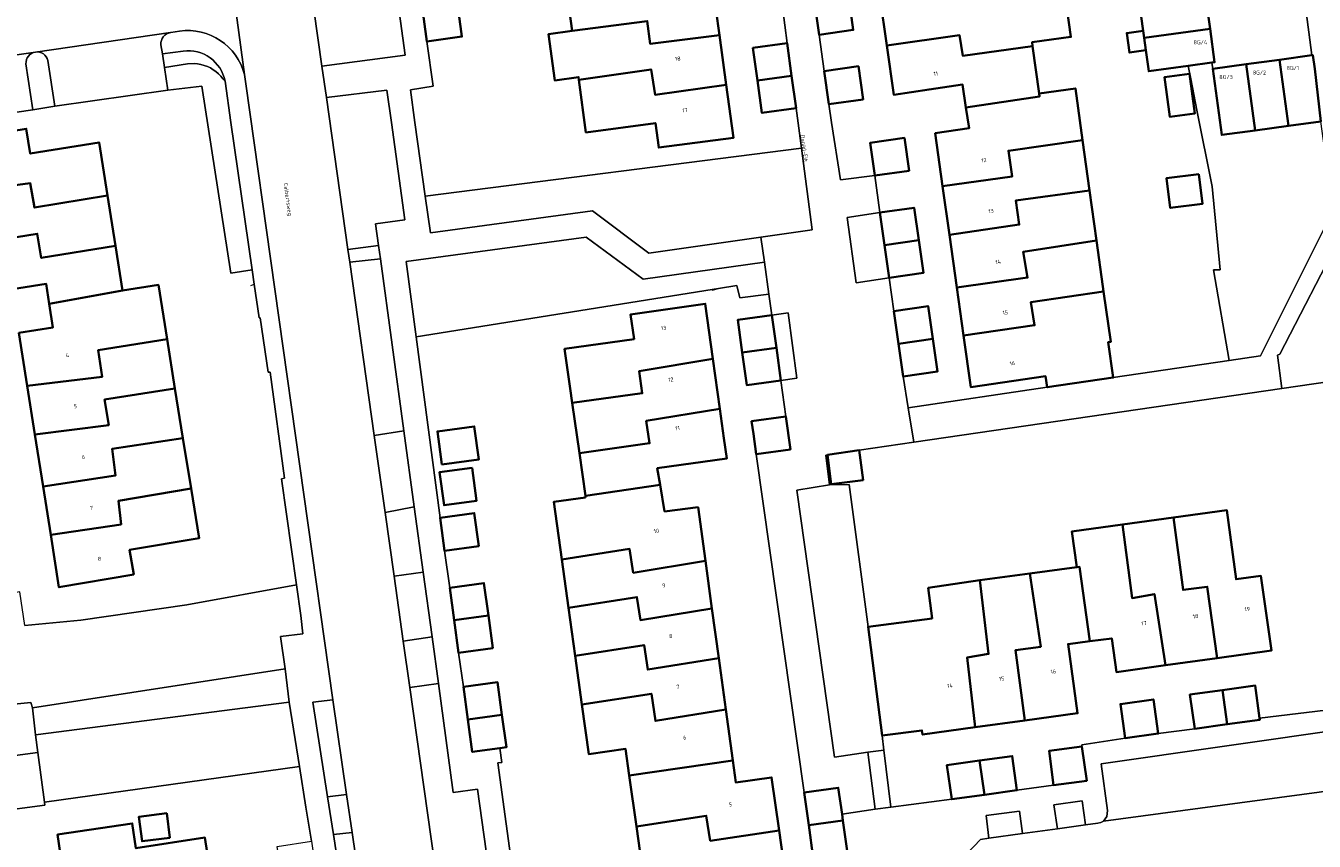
# Model space of a CAD drawing. Header units: metres. Extents: x 197700 to 204338, y 317132 to 325229.
# Tile 114 of 256: x 199575 to 199691, y 317935 to 318009. Entities that reach past the tile are written whole.
import ezdxf
from ezdxf.enums import TextEntityAlignment as Align

# ---------------------------------------------------------------- set-up
doc = ezdxf.new("R2010")
doc.units = ezdxf.units.M
for name, color, linetype, lineweight in [('B-WE-GR-BEPLANTING_CULTUUR_HEESTERS-GV', 90, 'Continuous', 18), ('B-WE-GR-BEPLANTING_CULTUUR_VASTE PLANTENVAK-GV', 90, 'Continuous', 18), ('B-WE-IE-TERREINAFSCHEIDING_KUNSTMATIG_HEKWERK-G', 20, 'IE-TERREINAFSCHEIDING-KUNSTMATIG', 18), ('B-WE-OG-BEBOUWING-GV', 7, 'Continuous', 35), ('B-WE-OG-BEBOUWING-T18', 10, 'Continuous', 18), ('B-WE-OG-TERREIN_CULTUURSCHEIDING-GV', 7, 'Continuous', 18), ('B-WE-OG-TERREIN_ERF-GV', 7, 'Continuous', 18), ('B-WE-OG-TOPOGRAFIE-T18', 10, 'Continuous', 18), ('B-WE-VH-VERHARDING_ASFALT-GV', 252, 'Continuous', 18), ('B-WE-VH-VERHARDING_BETONSTRAATSTEEN-GV', 252, 'Continuous', 18), ('B-WE-VH-VERHARDING_OPEN-GV', 252, 'Continuous', 18), ('B-WE-VH-VERHARDING_SIERBESTRATING-GV', 252, 'Continuous', 18), ('B-WE-VH-VERHARDING_TEGEL-GV', 252, 'Continuous', 18)]:
    doc.layers.add(name, color=color, linetype=linetype, lineweight=lineweight)
doc.styles.add('NLCS-ISO-M200-T18', font='NLCS-ISO.ttf', dxfattribs={"height": 0.36})
doc.linetypes.add('IE-TERREINAFSCHEIDING-KUNSTMATIG', pattern='A,4,[82,NLCS.SHX,S=0.75,R=90,X=0,Y=0],4,-2', length=10)

msp = doc.modelspace()

# ---------------------------------------------------------------- linework, layer by layer
at = {"layer": 'B-WE-GR-BEPLANTING_CULTUUR_HEESTERS-GV'}
for points in [[(199576.276, 318006.311, 0.3895882), (199575.415, 318005.256)], [(199577.393, 318005.561, 0.3809504), (199576.276, 318006.311)]]:
    msp.add_lwpolyline(points, format="xyb", dxfattribs=at)
msp.add_lwpolyline([(199575.415, 318005.256), (199576.024, 318001.128), (199578.017, 318001.456), (199577.393, 318005.561)], dxfattribs=at)
for points in [[(199587.852, 318004.932), (199588.151, 318002.902), (199591.205, 318003.249), (199593.831, 317986.456), (199595.735, 317986.763), (199593.834, 318000), (199593.305, 318003.69), (199593.116, 318003.908), (199592.926, 318004.142), (199592.717, 318004.358), (199592.489, 318004.555), (199592.244, 318004.73), (199591.985, 318004.883), (199591.713, 318005.012), (199591.431, 318005.116), (199591.141, 318005.195), (199590.844, 318005.247), (199590.545, 318005.273), (199589.944, 318005.244)], [(199683.519, 317978.613), (199686.353, 317979.029), (199692.526, 317991.362), (199692.984, 317991.425), (199692.553, 317994.409), (199692.548, 317994.408), (199691.776, 318000.086), (199688.857, 317999.689), (199685.857, 317999.281), (199682.858, 317998.873), (199682.051, 318004.808), (199681.976, 318005.362), (199679.83, 318005.07), (199680.08, 318003.904), (199680.621, 318001.095), (199681.987, 317994.23), (199682.713, 317986.771), (199682.114, 317986.745)], [(199652.153, 317991.897), (199649.199, 317991.457), (199650.023, 317985.598), (199652.989, 317986.042), (199652.571, 317988.97)], [(199694.001, 317976.924), (199693.993, 317976.971), (199692.969, 317985.056), (199694.342, 317987.823), (199693.606, 317989.892), (199688.071, 317979.177), (199687.872, 317979.09), (199688.263, 317976.107)], [(199644.684, 317977.026), (199643.89, 317982.902), (199642.437, 317982.693), (199642.847, 317979.762), (199643.256, 317976.832)], [(199652.507, 317943.636), (199652.346, 317944.925), (199651.078, 317954.704), (199649.388, 317967.479), (199647.63, 317967.437), (199644.692, 317966.979), (199648.065, 317942.995), (199651.048, 317943.434)], [(199668.107, 317936.565), (199670.628, 317936.912), (199670.318, 317939.072), (199667.776, 317938.721)], [(199661.689, 317937.757), (199661.944, 317935.713), (199664.947, 317936.13), (199664.683, 317938.141)], [(199603.036, 317936.035), (199604.675, 317925.444), (199606.257, 317925.693), (199604.719, 317936.241)]]:
    msp.add_lwpolyline(points, close=True, dxfattribs=at)
at = {"layer": 'B-WE-GR-BEPLANTING_CULTUUR_VASTE PLANTENVAK-GV'}
for points in [[(199589.529, 318006.393), (199587.671, 318006.166), (199587.852, 318004.932), (199589.944, 318005.244), (199590.545, 318005.273), (199590.844, 318005.247), (199591.141, 318005.195), (199591.431, 318005.116), (199591.713, 318005.012), (199591.985, 318004.883), (199592.244, 318004.73), (199592.489, 318004.555), (199592.717, 318004.358), (199592.926, 318004.142)], [(199592.926, 318004.142), (199593.116, 318003.908), (199593.305, 318003.69)]]:
    msp.add_lwpolyline(points, dxfattribs=at)
msp.add_lwpolyline([(199593.305, 318003.69, 0.3996044), (199589.529, 318006.393)], format="xyb", dxfattribs=at)
at = {"layer": 'B-WE-IE-TERREINAFSCHEIDING_KUNSTMATIG_HEKWERK-G'}
for points in [[(199680.08, 318003.904), (199679.83, 318005.07)], [(199680.621, 318001.095), (199680.08, 318003.904)], [(199588.151, 318002.902), (199591.205, 318003.249)], [(199591.205, 318003.249), (199593.831, 317986.456)], [(199681.987, 317994.23), (199680.621, 318001.095)], [(199645.087, 317997.682), (199611.292, 317993.386)], [(199682.713, 317986.771), (199681.987, 317994.23)], [(199682.114, 317986.745), (199682.713, 317986.771)], [(199683.519, 317978.613), (199682.114, 317986.745)], [(199595.615, 317985.358), (199595.921, 317985.469)], [(199637.061, 317984.988), (199610.465, 317980.734)], [(199637.63, 317985.079), (199637.061, 317984.988)], [(199637.061, 317984.988), (199637.069, 317984.927), (199637.63, 317985.079)], [(199639.285, 317985.344), (199637.63, 317985.079)], [(199639.562, 317984.254), (199639.285, 317985.344)], [(199642.173, 317984.558), (199639.562, 317984.254)], [(199649.388, 317967.479), (199647.63, 317967.437)], [(199651.078, 317954.704), (199649.388, 317967.479)], [(199599.998, 317942.144), (199577.079, 317938.957)]]:
    msp.add_lwpolyline(points, dxfattribs=at)
at = {"layer": 'B-WE-OG-BEBOUWING-GV'}
for points in [[(199624.492, 318008.206), (199631.235, 318009.091), (199631.488, 318007.056), (199637.731, 318007.822), (199637.085, 318012.517), (199633.921, 318012.095), (199633.681, 318013.895), (199623.885, 318012.584)], [(199652.764, 318006.906), (199659.307, 318007.82), (199659.585, 318005.977), (199665.87, 318006.85), (199665.823, 318007.189), (199669.309, 318007.675), (199668.736, 318011.78), (199665.322, 318011.304), (199665.33, 318011.247), (199658.865, 318010.314), (199658.571, 318012.233), (199652.147, 318011.303)], [(199614.525, 318008.171), (199614.097, 318011.268), (199610.95, 318010.833), (199611.447, 318007.271), (199614.589, 318007.705)], [(199646.273, 318010.784), (199646.68, 318007.868), (199649.75, 318008.297), (199649.344, 318011.212)], [(199681.806, 318008.386), (199681.399, 318011.379), (199675.484, 318010.575), (199675.804, 318008.225), (199675.891, 318007.582)], [(199637.731, 318007.822), (199631.488, 318007.056), (199631.235, 318009.091), (199624.492, 318008.206), (199622.355, 318007.91), (199622.93, 318003.764), (199625.068, 318004.06), (199625.1, 318003.815), (199631.591, 318004.753), (199631.948, 318002.48), (199638.343, 318003.377)], [(199675.891, 318007.582), (199675.804, 318008.225), (199674.33, 318008.023), (199674.569, 318006.268), (199676.042, 318006.47)], [(199681.976, 318005.362), (199682.213, 318005.394), (199681.806, 318008.386), (199675.891, 318007.582), (199676.042, 318006.47), (199676.298, 318004.59), (199679.83, 318005.07)], [(199641.14, 318003.77), (199644.211, 318004.191), (199643.81, 318007.113), (199640.739, 318006.692)], [(199665.87, 318006.85), (199659.585, 318005.977), (199659.307, 318007.82), (199652.764, 318006.906), (199653.385, 318002.484), (199656.568, 318002.955), (199659.574, 318003.399), (199659.88, 318001.329), (199666.5, 318002.337), (199666.465, 318002.589)], [(199685.05, 318005.216), (199685.857, 317999.281), (199688.857, 317999.689), (199688.05, 318005.624)], [(199690.949, 318006.019), (199688.05, 318005.624), (199688.857, 317999.689), (199691.776, 318000.086), (199691.215, 318004.803), (199691.048, 318006.032)], [(199625.1, 318003.815), (199625.724, 317999.104), (199631.97, 317999.93), (199632.268, 317997.729), (199638.998, 317998.62), (199638.343, 318003.377), (199631.948, 318002.48), (199631.591, 318004.753)], [(199647.56, 318001.632), (199650.63, 318002.064), (199650.211, 318005.043), (199647.141, 318004.612)], [(199685.857, 317999.281), (199685.05, 318005.216), (199682.051, 318004.808), (199682.858, 317998.873)], [(199644.612, 318001.269), (199644.211, 318004.191), (199641.14, 318003.77), (199641.541, 318000.848)], [(199679.975, 318004.357), (199677.721, 318004.065), (199678.182, 318000.502), (199680.437, 318000.793)], [(199659.88, 318001.329), (199660.154, 317999.472), (199657.117, 317999.023), (199657.779, 317994.285), (199664.021, 317995.134), (199663.693, 317997.457), (199670.36, 317998.413), (199669.719, 318003.043), (199666.465, 318002.589), (199666.5, 318002.337)], [(199582.74, 317993.432), (199581.979, 317998.204), (199575.807, 317997.2), (199575.444, 317999.421), (199568.78, 317998.332), (199569.517, 317993.699), (199575.794, 317994.527), (199576.173, 317992.348)], [(199651.691, 317995.234), (199654.761, 317995.662), (199654.351, 317998.603), (199651.281, 317998.175)], [(199658.394, 317989.887), (199664.664, 317990.814), (199664.366, 317992.985), (199670.988, 317993.882), (199670.36, 317998.413), (199663.693, 317997.457), (199664.021, 317995.134), (199657.779, 317994.285)], [(199680.793, 317995.352), (199677.892, 317994.977), (199678.237, 317992.315), (199681.138, 317992.69)], [(199583.461, 317988.909), (199582.74, 317993.432), (199576.173, 317992.348), (199575.794, 317994.527), (199569.517, 317993.699), (199570.265, 317989), (199576.436, 317989.996), (199576.785, 317987.83)], [(199670.988, 317993.882), (199664.366, 317992.985), (199664.664, 317990.814), (199658.394, 317989.887), (199659.054, 317985.167), (199665.415, 317986.059), (199665.021, 317988.386), (199671.609, 317989.395)], [(199652.153, 317991.897), (199652.571, 317988.97), (199655.64, 317989.408), (199655.222, 317992.335)], [(199584.102, 317984.892), (199583.461, 317988.909), (199576.785, 317987.83), (199576.436, 317989.996), (199570.265, 317989), (199570.981, 317984.497), (199577.232, 317985.492), (199577.503, 317983.716)], [(199655.64, 317989.408), (199652.571, 317988.97), (199652.989, 317986.042), (199656.058, 317986.48)], [(199672.246, 317984.81), (199672.182, 317985.253), (199671.609, 317989.395), (199665.021, 317988.386), (199665.415, 317986.059), (199659.054, 317985.167), (199659.655, 317980.87), (199666.04, 317981.782), (199665.694, 317983.844)], [(199588.092, 317980.543), (199587.311, 317985.408), (199584.102, 317984.892), (199577.503, 317983.716), (199577.83, 317981.577), (199574.778, 317981.096), (199575.527, 317976.341), (199582.275, 317977.163), (199581.913, 317979.549)], [(199672.246, 317984.81), (199665.694, 317983.844), (199666.04, 317981.782), (199659.655, 317980.87), (199660.305, 317976.221), (199667.037, 317977.197), (199667.175, 317976.213), (199673.11, 317977.084), (199672.664, 317980.271), (199672.898, 317980.305)], [(199624.502, 317974.804), (199630.788, 317975.676), (199630.514, 317977.644), (199637.137, 317978.76), (199636.45, 317983.709), (199629.739, 317982.759), (199630.054, 317980.531), (199623.817, 317979.648), (199624.321, 317976.086)], [(199639.776, 317979.334), (199642.847, 317979.762), (199642.437, 317982.693), (199639.367, 317982.264)], [(199653.402, 317983.059), (199653.819, 317980.122), (199656.889, 317980.557), (199656.472, 317983.495)], [(199576.216, 317971.971), (199582.848, 317972.82), (199582.486, 317975.104), (199588.805, 317976.103), (199588.092, 317980.543), (199581.913, 317979.549), (199582.275, 317977.163), (199575.527, 317976.341)], [(199653.819, 317980.122), (199654.236, 317977.184), (199657.306, 317977.619), (199656.889, 317980.557)], [(199639.776, 317979.334), (199640.186, 317976.403), (199643.256, 317976.832), (199642.847, 317979.762)], [(199637.137, 317978.76), (199630.514, 317977.644), (199630.788, 317975.676), (199624.502, 317974.804), (199625.141, 317970.281), (199631.454, 317971.19), (199631.148, 317973.195), (199637.762, 317974.264)], [(199588.805, 317976.103), (199582.486, 317975.104), (199582.848, 317972.82), (199576.216, 317971.971), (199576.95, 317967.309), (199583.466, 317968.293), (199583.161, 317970.678), (199589.523, 317971.634)], [(199625.683, 317966.449), (199632.392, 317967.457), (199632.142, 317968.937), (199638.382, 317969.803), (199638.125, 317971.649), (199637.762, 317974.264), (199631.148, 317973.195), (199631.454, 317971.19), (199625.141, 317970.281)], [(199641.038, 317970.206), (199644.108, 317970.637), (199643.692, 317973.59), (199640.622, 317973.158), (199640.783, 317972.018)], [(199612.792, 317969.272), (199616.103, 317969.722), (199615.699, 317972.69), (199612.389, 317972.24)], [(199577.637, 317962.948), (199583.97, 317963.902), (199583.739, 317966.021), (199590.25, 317967.11), (199589.523, 317971.634), (199583.161, 317970.678), (199583.466, 317968.293), (199576.95, 317967.309)], [(199650.279, 317970.558), (199647.443, 317970.143), (199647.775, 317967.506), (199650.629, 317967.879)], [(199615.504, 317968.988), (199612.583, 317968.591), (199612.987, 317965.623), (199615.908, 317966.02)], [(199625.703, 317966.307), (199622.837, 317965.909), (199623.556, 317960.732), (199629.647, 317961.695), (199629.982, 317959.552), (199636.467, 317960.623), (199635.805, 317965.441), (199632.795, 317965.066), (199632.392, 317967.457), (199625.683, 317966.449)], [(199590.25, 317967.11), (199583.739, 317966.021), (199583.97, 317963.902), (199577.637, 317962.948), (199578.377, 317958.247), (199585.105, 317959.398), (199584.726, 317961.616), (199590.965, 317962.655)], [(199678.516, 317964.51), (199679.381, 317958.01), (199681.558, 317958.302), (199682.446, 317951.887), (199687.319, 317952.561), (199686.384, 317959.27), (199684.151, 317958.972), (199683.331, 317965.17)], [(199613.031, 317961.53), (199616.103, 317961.948), (199615.699, 317964.916), (199612.627, 317964.498)], [(199677.805, 317951.245), (199682.446, 317951.887), (199681.558, 317958.302), (199679.381, 317958.01), (199678.516, 317964.51), (199673.929, 317963.882), (199674.803, 317957.286), (199676.809, 317957.643)], [(199671, 317953.403), (199672.984, 317953.658), (199673.402, 317950.636), (199677.805, 317951.245), (199676.809, 317957.643), (199674.803, 317957.286), (199673.929, 317963.882), (199669.403, 317963.262), (199669.844, 317960.042), (199670.092, 317960.075)], [(199636.467, 317960.623), (199629.982, 317959.552), (199629.647, 317961.695), (199623.556, 317960.732), (199624.159, 317956.396), (199630.315, 317957.369), (199630.626, 317955.306), (199637.052, 317956.359)], [(199661.109, 317958.885), (199661.907, 317952.259), (199659.972, 317951.939), (199660.699, 317945.674), (199665.157, 317946.289), (199664.341, 317952.614), (199666.592, 317952.905), (199665.631, 317959.484)], [(199669.844, 317960.042), (199665.631, 317959.484), (199666.592, 317952.905), (199664.341, 317952.614), (199665.157, 317946.289), (199669.902, 317946.943), (199669.059, 317953.153), (199671, 317953.403), (199670.092, 317960.075)], [(199613.491, 317958.206), (199613.892, 317955.284), (199616.962, 317955.706), (199616.562, 317958.628)], [(199652.346, 317944.925), (199655.926, 317945.39), (199655.974, 317945.023), (199660.699, 317945.674), (199659.972, 317951.939), (199661.907, 317952.259), (199661.109, 317958.885), (199656.484, 317958.189), (199656.84, 317955.451), (199651.078, 317954.704)], [(199637.665, 317951.89), (199637.052, 317956.359), (199630.626, 317955.306), (199630.315, 317957.369), (199624.159, 317956.396), (199624.757, 317952.09), (199630.962, 317953.065), (199631.29, 317950.858)], [(199613.892, 317955.284), (199614.292, 317952.363), (199617.363, 317952.784), (199616.962, 317955.706)], [(199638.3, 317947.266), (199637.665, 317951.89), (199631.29, 317950.858), (199630.962, 317953.065), (199624.757, 317952.09), (199625.365, 317947.712), (199631.612, 317948.685), (199631.972, 317946.254)], [(199618.188, 317946.807), (199617.786, 317949.725), (199614.715, 317949.302), (199615.117, 317946.384)], [(199680.428, 317945.544), (199683.358, 317945.948), (199682.934, 317949.018), (199680.004, 317948.615)], [(199686.266, 317946.506), (199685.864, 317949.422), (199682.934, 317949.018), (199683.358, 317945.948), (199686.287, 317946.351)], [(199638.929, 317942.684), (199638.3, 317947.266), (199631.972, 317946.254), (199631.612, 317948.685), (199625.365, 317947.712), (199625.983, 317943.267), (199629.299, 317943.728), (199629.629, 317941.353)], [(199674.189, 317944.686), (199677.159, 317945.105), (199676.727, 317948.174), (199673.756, 317947.756)], [(199615.117, 317946.384), (199615.519, 317943.466), (199618, 317943.808), (199618.59, 317943.889), (199618.188, 317946.807)], [(199670.299, 317943.965), (199667.347, 317943.555), (199667.747, 317940.481), (199670.737, 317940.87)], [(199643.085, 317936.421), (199642.416, 317941.177), (199639.198, 317940.724), (199638.929, 317942.684), (199629.629, 317941.353), (199630.266, 317936.77), (199636.544, 317937.737), (199636.897, 317935.494)], [(199661.53, 317939.617), (199661.102, 317942.687), (199658.172, 317942.278), (199658.601, 317939.208)], [(199661.102, 317942.687), (199661.53, 317939.617), (199664.46, 317940.026), (199664.032, 317943.096)], [(199645.75, 317936.878), (199648.82, 317937.31), (199648.74, 317937.879), (199648.408, 317940.243), (199645.338, 317939.812)], [(199588.068, 317937.963), (199585.568, 317937.65), (199585.843, 317935.45), (199588.343, 317935.763)], [(199643.724, 317931.874), (199643.085, 317936.421), (199636.897, 317935.494), (199636.544, 317937.737), (199630.266, 317936.77), (199630.892, 317932.259), (199637.196, 317933.179), (199637.48, 317931.042)], [(199578.983, 317931.163), (199585.278, 317932.203), (199585.537, 317929.919), (199592.223, 317930.96), (199591.502, 317935.775), (199585.292, 317934.814), (199584.96, 317937.039), (199578.252, 317936.036)], [(199648.82, 317937.31), (199645.75, 317936.878), (199646.162, 317933.945), (199649.232, 317934.376)]]:
    msp.add_lwpolyline(points, close=True, dxfattribs=at)
at = {"layer": 'B-WE-OG-TERREIN_CULTUURSCHEIDING-GV'}
for points in [[(199600.1, 318018.552), (199600.597, 318015.03), (199602.007, 318005.037), (199609.487, 318006.044), (199608.125, 318016.082), (199605.515, 318035.309)], [(199622.094, 317913.839), (199620.89, 317922.252), (199618.53, 317921.915), (199615.983, 317940.119), (199613.814, 317939.827), (199612.476, 317949.608), (199609.899, 317949.261), (199612.782, 317928.868)]]:
    msp.add_lwpolyline(points, dxfattribs=at)
for points in [[(199607.099, 317988.934), (199606.833, 317990.876), (199609.472, 317991.242), (199608.251, 318000), (199607.847, 318002.903), (199602.412, 318002.231), (199604.341, 317988.582)], [(199611.292, 317993.386), (199611.755, 317990.065), (199626.316, 317992.047), (199631.394, 317988.253), (199641.443, 317989.689), (199646.059, 317990.348), (199645.087, 317997.682)], [(199637.061, 317984.988), (199637.63, 317985.079), (199639.285, 317985.344), (199639.562, 317984.254), (199642.173, 317984.558), (199641.762, 317987.459), (199630.867, 317985.912), (199625.742, 317989.703), (199609.565, 317987.494), (199610.465, 317980.734)], [(199606.702, 317971.881), (199609.372, 317972.307), (199607.261, 317987.747), (199604.502, 317987.444)], [(199609.372, 317972.307), (199606.702, 317971.881), (199607.679, 317964.969), (199610.308, 317965.468)], [(199609.314, 317953.399), (199611.904, 317953.792), (199611.11, 317959.597), (199608.487, 317959.254)], [(199571.798, 317957.317), (199573.198, 317947.646), (199575.844, 317947.909), (199576.007, 317947.437), (199598.701, 317950.924), (199598.3, 317953.834), (199600.297, 317954.082), (199600.115, 317955.73), (199599.729, 317958.467), (199589.879, 317956.669), (199580.356, 317955.309), (199575.329, 317954.825), (199574.853, 317957.844)], [(199599.079, 317947.926), (199576.277, 317945.001), (199576.488, 317943.412), (199577.079, 317938.957), (199599.998, 317942.144)]]:
    msp.add_lwpolyline(points, close=True, dxfattribs=at)
at = {"layer": 'B-WE-OG-TERREIN_ERF-GV'}
for points in [[(199692.85, 318026.013), (199687.9, 318025.306), (199687.402, 318025.305), (199688.627, 318016.01), (199688.716, 318015.499), (199689.602, 318015.622), (199689.834, 318014.538), (199690.949, 318006.019), (199691.048, 318006.032), (199691.215, 318004.803)], [(199637.085, 318012.517), (199637.731, 318007.822), (199638.343, 318003.377), (199638.998, 317998.62), (199632.268, 317997.729), (199631.97, 317999.93), (199625.724, 317999.104), (199625.1, 318003.815), (199625.068, 318004.06), (199622.93, 318003.764), (199622.355, 318007.91), (199624.492, 318008.206), (199623.885, 318012.584)], [(199668.736, 318011.78), (199669.309, 318007.675), (199665.823, 318007.189), (199665.87, 318006.85), (199666.465, 318002.589), (199669.719, 318003.043), (199670.36, 317998.413), (199670.988, 317993.882), (199671.609, 317989.395), (199672.182, 317985.253), (199672.246, 317984.81), (199672.898, 317980.305), (199672.664, 317980.271), (199673.11, 317977.084), (199683.519, 317978.613), (199682.114, 317986.745), (199682.713, 317986.771), (199681.987, 317994.23), (199680.621, 318001.095), (199680.08, 318003.904), (199679.83, 318005.07), (199676.298, 318004.59), (199676.042, 318006.47), (199674.569, 318006.268), (199674.33, 318008.023), (199675.804, 318008.225), (199675.484, 318010.575)], [(199614.097, 318011.268), (199614.525, 318008.171), (199614.589, 318007.705), (199611.447, 318007.271), (199612.009, 318003.252), (199609.963, 318002.915), (199610.369, 318000), (199611.292, 317993.386), (199645.087, 317997.682), (199644.612, 318001.269), (199641.541, 318000.848), (199641.14, 318003.77), (199640.739, 318006.692), (199643.81, 318007.113), (199643.38, 318010.332)], [(199649.344, 318011.212), (199649.75, 318008.297), (199646.68, 318007.868), (199647.141, 318004.612), (199650.211, 318005.043), (199650.63, 318002.064), (199647.56, 318001.632), (199647.808, 318000), (199648.594, 317994.849), (199651.691, 317995.234), (199652.153, 317991.897), (199655.222, 317992.335), (199655.64, 317989.408), (199656.058, 317986.48), (199652.989, 317986.042), (199653.402, 317983.059), (199656.472, 317983.495), (199656.889, 317980.557), (199657.306, 317977.619), (199654.236, 317977.184), (199654.679, 317974.378), (199667.175, 317976.213), (199667.037, 317977.197), (199660.305, 317976.221), (199659.655, 317980.87), (199659.054, 317985.167), (199658.394, 317989.887), (199657.779, 317994.285), (199657.117, 317999.023), (199660.154, 317999.472), (199659.88, 318001.329), (199659.574, 318003.399), (199656.568, 318002.955), (199653.385, 318002.484), (199652.764, 318006.906), (199652.147, 318011.303)], [(199575.329, 317954.825), (199580.356, 317955.309), (199589.879, 317956.669), (199599.729, 317958.467), (199598.385, 317968.002), (199598.634, 317968.063), (199597.356, 317977.573), (199597.185, 317977.561), (199596.474, 317982.455), (199596.356, 317982.436), (199595.921, 317985.469), (199595.735, 317986.763), (199593.831, 317986.456), (199591.205, 318003.249), (199588.151, 318002.902), (199578.017, 318001.456), (199576.024, 318001.128), (199565.95, 317999.658)], [(199568.78, 317998.332), (199575.444, 317999.421), (199575.807, 317997.2), (199581.979, 317998.204), (199582.74, 317993.432), (199583.461, 317988.909), (199584.102, 317984.892), (199587.311, 317985.408), (199588.092, 317980.543), (199588.805, 317976.103), (199589.523, 317971.634), (199590.25, 317967.11), (199590.965, 317962.655), (199584.726, 317961.616), (199585.105, 317959.398), (199578.377, 317958.247), (199577.637, 317962.948), (199576.95, 317967.309), (199576.216, 317971.971), (199575.527, 317976.341), (199574.778, 317981.096), (199577.83, 317981.577), (199577.503, 317983.716), (199577.232, 317985.492), (199570.981, 317984.497)], [(199646.162, 317933.945), (199645.75, 317936.878), (199645.338, 317939.812), (199641.038, 317970.206), (199640.783, 317972.018), (199640.622, 317973.158), (199643.692, 317973.59), (199643.256, 317976.832), (199640.186, 317976.403), (199639.776, 317979.334), (199639.367, 317982.264), (199642.437, 317982.693), (199642.173, 317984.558), (199639.562, 317984.254), (199639.285, 317985.344), (199637.63, 317985.079), (199637.061, 317984.988), (199610.465, 317980.734), (199612.627, 317964.498), (199615.699, 317964.916), (199616.103, 317961.948), (199613.031, 317961.53), (199613.491, 317958.206), (199616.562, 317958.628), (199616.962, 317955.706), (199617.363, 317952.784), (199614.292, 317952.363), (199614.715, 317949.302), (199617.786, 317949.725), (199618.188, 317946.807), (199618.59, 317943.889), (199618, 317943.808), (199618.165, 317942.52), (199617.804, 317942.481), (199620.156, 317925.385)], [(199630.892, 317932.259), (199630.266, 317936.77), (199629.629, 317941.353), (199629.299, 317943.728), (199625.983, 317943.267), (199625.365, 317947.712), (199624.757, 317952.09), (199624.159, 317956.396), (199623.556, 317960.732), (199622.837, 317965.909), (199625.703, 317966.307), (199625.683, 317966.449), (199625.141, 317970.281), (199624.502, 317974.804), (199624.321, 317976.086), (199623.817, 317979.648), (199630.054, 317980.531), (199629.739, 317982.759), (199636.45, 317983.709), (199637.137, 317978.76), (199637.762, 317974.264), (199638.125, 317971.649), (199638.382, 317969.803), (199632.142, 317968.937), (199632.392, 317967.457), (199632.795, 317965.066), (199635.805, 317965.441), (199636.467, 317960.623), (199637.052, 317956.359), (199637.665, 317951.89), (199638.3, 317947.266), (199638.929, 317942.684), (199639.198, 317940.724), (199642.416, 317941.177), (199643.085, 317936.421), (199643.724, 317931.874)], [(199694.001, 317976.924), (199688.263, 317976.107), (199655.189, 317971.275), (199650.279, 317970.558), (199650.629, 317967.879), (199647.775, 317967.506), (199647.443, 317970.143), (199647.296, 317970.122), (199647.63, 317967.437), (199649.388, 317967.479), (199651.078, 317954.704), (199656.84, 317955.451), (199656.484, 317958.189), (199661.109, 317958.885), (199665.631, 317959.484), (199669.844, 317960.042), (199669.403, 317963.262), (199673.929, 317963.882), (199678.516, 317964.51), (199683.331, 317965.17), (199684.151, 317958.972), (199686.384, 317959.27), (199687.319, 317952.561), (199682.446, 317951.887), (199677.805, 317951.245), (199673.402, 317950.636), (199672.984, 317953.658), (199671, 317953.403), (199669.059, 317953.153), (199669.902, 317946.943), (199665.157, 317946.289), (199660.699, 317945.674), (199655.974, 317945.023), (199655.926, 317945.39), (199652.346, 317944.925), (199652.507, 317943.636), (199653.119, 317938.513), (199658.601, 317939.208), (199658.172, 317942.278), (199661.102, 317942.687), (199664.032, 317943.096), (199664.46, 317940.026), (199667.747, 317940.481), (199667.347, 317943.555), (199670.299, 317943.965), (199670.288, 317944.109), (199674.189, 317944.686), (199673.756, 317947.756), (199676.727, 317948.174), (199677.159, 317945.105), (199680.428, 317945.544), (199680.004, 317948.615), (199682.934, 317949.018), (199685.864, 317949.422), (199686.266, 317946.506), (199693.946, 317947.428)], [(199604.718, 317924.204), (199602.843, 317923.925), (199599.783, 317923.43), (199599.308, 317926.367), (199602.368, 317926.863), (199601.937, 317929.608), (199598.872, 317929.149), (199598.436, 317932.066), (199597.999, 317934.984), (199601.064, 317935.443), (199600.577, 317938.503), (199599.998, 317942.144), (199577.079, 317938.957), (199577.115, 317938.688), (199572.564, 317938.076)], [(199578.983, 317931.163), (199578.252, 317936.036), (199584.96, 317937.039), (199585.292, 317934.814), (199591.502, 317935.775), (199592.223, 317930.96)]]:
    msp.add_lwpolyline(points, dxfattribs=at)
for points in [[(199679.975, 318004.357), (199680.437, 318000.793), (199678.182, 318000.502), (199677.721, 318004.065)], [(199651.691, 317995.234), (199651.281, 317998.175), (199654.351, 317998.603), (199654.761, 317995.662)], [(199680.793, 317995.352), (199681.138, 317992.69), (199678.237, 317992.315), (199677.892, 317994.977)], [(199612.389, 317972.24), (199615.699, 317972.69), (199616.103, 317969.722), (199612.792, 317969.272)], [(199612.583, 317968.591), (199615.504, 317968.988), (199615.908, 317966.02), (199612.987, 317965.623)], [(199651.048, 317943.434), (199651.73, 317938.337), (199653.119, 317938.513), (199652.507, 317943.636)], [(199588.068, 317937.963), (199588.343, 317935.763), (199585.843, 317935.45), (199585.568, 317937.65)]]:
    msp.add_lwpolyline(points, close=True, dxfattribs=at)
at = {"layer": 'B-WE-VH-VERHARDING_ASFALT-GV'}
for points in [[(199612.782, 317928.868), (199609.899, 317949.261), (199609.314, 317953.399), (199608.487, 317959.254), (199607.679, 317964.969), (199606.702, 317971.881), (199604.502, 317987.444), (199604.341, 317988.582), (199602.412, 318002.231), (199602.007, 318005.037), (199600.597, 318015.03), (199593.742, 318014.072)], [(199593.742, 318014.072), (199595.051, 318004.285), (199595.159, 318003.459), (199602.983, 317948.149), (199604.224, 317939.636), (199604.719, 317936.241), (199606.257, 317925.693)]]:
    msp.add_lwpolyline(points, dxfattribs=at)
for points in [[(199576.007, 317947.437), (199575.844, 317947.909), (199573.198, 317947.646), (199571.798, 317957.317), (199571.289, 317960.266), (199571.018, 317961.951), (199570.527, 317964.904), (199572.311, 317965.2), (199571.858, 317968.213), (199571.377, 317971.169), (199571.152, 317972.616), (199570.679, 317975.56), (199569.956, 317980.092), (199564.031, 317979.079), (199564.794, 317973.886), (199563.784, 317972.38), (199564.523, 317966.613), (199564.585, 317966.387), (199567.259, 317966.752), (199570.568, 317942.626), (199576.488, 317943.412), (199576.277, 317945.001)], [(199576.007, 317947.437), (199576.277, 317945.001), (199599.079, 317947.926), (199598.701, 317950.924)]]:
    msp.add_lwpolyline(points, close=True, dxfattribs=at)
at = {"layer": 'B-WE-VH-VERHARDING_BETONSTRAATSTEEN-GV'}
for points in [[(199595.051, 318004.285), (199593.742, 318014.072), (199593.15, 318013.869), (199592.536, 318013.753), (199588.856, 318013.208)], [(199560.716, 318004.097), (199564.115, 318004.6), (199564.142, 318004.604), (199564.171, 318004.608), (199576.276, 318006.311), (199588.402, 318008.07)], [(199588.402, 318008.07), (199576.276, 318006.311)], [(199588.402, 318008.07), (199588.429, 318008.074), (199589.214, 318008.188)], [(199588.151, 318002.902), (199587.852, 318004.932), (199587.671, 318006.166), (199587.541, 318006.966)], [(199576.276, 318006.311), (199564.171, 318004.608)], [(199576.024, 318001.128), (199575.415, 318005.256)], [(199577.393, 318005.561), (199578.017, 318001.456), (199588.151, 318002.902)], [(199565.256, 318003.839), (199565.894, 318000), (199565.95, 317999.658), (199576.024, 318001.128)], [(199695.168, 317940.332), (199672.221, 317937.26), (199671.991, 317937.128), (199671.736, 317937.064), (199670.628, 317936.912), (199668.107, 317936.565), (199664.947, 317936.13), (199661.944, 317935.713), (199661.195, 317935.609), (199659.959, 317934.304), (199661.378, 317924.48)]]:
    msp.add_lwpolyline(points, dxfattribs=at)
for points in [[(199587.541, 318006.966, -0.3934716), (199588.402, 318008.07)], [(199589.214, 318008.188, -0.3829444), (199595.051, 318004.285)], [(199575.415, 318005.256, -0.3895882), (199576.276, 318006.311)], [(199576.276, 318006.311, -0.3809504), (199577.393, 318005.561)]]:
    msp.add_lwpolyline(points, format="xyb", dxfattribs=at)
for points in [[(199694.409, 317945.601), (199672.04, 317942.399), (199672.589, 317938.201), (199672.535, 317937.679), (199672.221, 317937.26), (199695.168, 317940.332)], [(199604.719, 317936.241), (199604.224, 317939.636), (199602.509, 317939.436), (199603.036, 317936.035)]]:
    msp.add_lwpolyline(points, close=True, dxfattribs=at)
at = {"layer": 'B-WE-VH-VERHARDING_OPEN-GV'}
for points in [[(199604.502, 317987.444), (199607.261, 317987.747), (199607.099, 317988.934), (199604.341, 317988.582)], [(199611.11, 317959.597), (199610.308, 317965.468), (199607.679, 317964.969), (199608.487, 317959.254)], [(199611.904, 317953.792), (199609.314, 317953.399), (199609.899, 317949.261), (199612.476, 317949.608)]]:
    msp.add_lwpolyline(points, close=True, dxfattribs=at)
at = {"layer": 'B-WE-VH-VERHARDING_SIERBESTRATING-GV'}
msp.add_lwpolyline([(199688.05, 318005.624), (199690.949, 318006.019), (199689.834, 318014.538), (199689.602, 318015.622), (199688.716, 318015.499), (199688.627, 318016.01), (199686.857, 318015.717), (199684.478, 318033.69), (199680.591, 318033.157), (199681.374, 318027.681), (199682.294, 318020.904), (199682.163, 318020.548), (199681.842, 318020.346), (199680.205, 318020.166), (199680.586, 318017.364), (199680.993, 318014.371), (199681.399, 318011.379), (199681.806, 318008.386), (199682.213, 318005.394), (199681.976, 318005.362), (199682.051, 318004.808), (199685.05, 318005.216)], close=True, dxfattribs=at)
for points in [[(199692.526, 317991.362), (199686.353, 317979.029), (199683.519, 317978.613), (199673.11, 317977.084), (199667.175, 317976.213), (199654.679, 317974.378), (199655.189, 317971.275), (199688.263, 317976.107), (199687.872, 317979.09), (199688.071, 317979.177), (199693.606, 317989.892)], [(199572.564, 317938.076), (199577.115, 317938.688), (199577.079, 317938.957), (199576.488, 317943.412), (199570.568, 317942.626)]]:
    msp.add_lwpolyline(points, dxfattribs=at)
at = {"layer": 'B-WE-VH-VERHARDING_TEGEL-GV'}
for points in [[(199608.125, 318016.082), (199609.487, 318006.044), (199602.007, 318005.037), (199602.412, 318002.231), (199607.847, 318002.903), (199608.251, 318000), (199609.472, 317991.242), (199606.833, 317990.876), (199607.099, 317988.934), (199607.261, 317987.747), (199609.372, 317972.307), (199610.308, 317965.468), (199611.11, 317959.597), (199611.904, 317953.792), (199612.476, 317949.608), (199613.814, 317939.827), (199615.983, 317940.119), (199618.53, 317921.915)], [(199620.156, 317925.385), (199617.804, 317942.481), (199618.165, 317942.52), (199618, 317943.808), (199615.519, 317943.466), (199615.117, 317946.384), (199614.715, 317949.302), (199614.292, 317952.363), (199613.892, 317955.284), (199613.491, 317958.206), (199613.031, 317961.53), (199612.627, 317964.498), (199610.465, 317980.734), (199609.565, 317987.494), (199625.742, 317989.703), (199630.867, 317985.912), (199641.762, 317987.459), (199641.443, 317989.689), (199631.394, 317988.253), (199626.316, 317992.047), (199611.755, 317990.065), (199611.292, 317993.386), (199610.369, 318000), (199609.963, 318002.915), (199612.009, 318003.252), (199611.447, 318007.271), (199610.95, 318010.833)], [(199643.38, 318010.332), (199643.81, 318007.113), (199644.211, 318004.191), (199644.612, 318001.269), (199645.087, 317997.682), (199646.059, 317990.348), (199641.443, 317989.689), (199641.762, 317987.459), (199642.173, 317984.558), (199642.437, 317982.693), (199643.89, 317982.902), (199644.684, 317977.026), (199643.256, 317976.832), (199643.692, 317973.59), (199644.108, 317970.637), (199641.038, 317970.206), (199645.338, 317939.812), (199648.408, 317940.243), (199648.74, 317937.879), (199651.73, 317938.337)], [(199651.73, 317938.337), (199651.048, 317943.434), (199648.065, 317942.995), (199644.692, 317966.979), (199647.63, 317967.437), (199647.296, 317970.122), (199647.443, 317970.143), (199650.279, 317970.558), (199655.189, 317971.275), (199654.679, 317974.378), (199654.236, 317977.184), (199653.819, 317980.122), (199653.402, 317983.059), (199652.989, 317986.042), (199650.023, 317985.598), (199649.199, 317991.457), (199652.153, 317991.897), (199651.691, 317995.234), (199648.594, 317994.849), (199647.808, 318000), (199647.56, 318001.632), (199647.141, 318004.612), (199646.68, 318007.868), (199646.273, 318010.784)], [(199589.214, 318008.188), (199588.429, 318008.074), (199588.402, 318008.07)], [(199587.541, 318006.966), (199587.671, 318006.166), (199589.529, 318006.393)], [(199593.305, 318003.69), (199593.834, 318000), (199595.735, 317986.763), (199595.921, 317985.469), (199596.356, 317982.436), (199596.474, 317982.455), (199597.185, 317977.561), (199597.356, 317977.573), (199598.634, 317968.063), (199598.385, 317968.002), (199599.729, 317958.467), (199600.115, 317955.73), (199600.297, 317954.082), (199598.3, 317953.834), (199598.701, 317950.924), (199599.079, 317947.926), (199599.998, 317942.144), (199600.577, 317938.503), (199601.064, 317935.443), (199601.5, 317932.526), (199601.937, 317929.608), (199602.368, 317926.863), (199602.843, 317923.925), (199604.718, 317924.204)], [(199606.257, 317925.693), (199604.675, 317925.444), (199603.036, 317936.035), (199602.509, 317939.436), (199601.196, 317947.921), (199602.983, 317948.149), (199595.159, 318003.459), (199595.051, 318004.285)], [(199693.946, 317947.428), (199686.266, 317946.506), (199686.287, 317946.351), (199683.358, 317945.948), (199680.428, 317945.544), (199677.159, 317945.105), (199674.189, 317944.686), (199670.288, 317944.109), (199670.299, 317943.965), (199670.737, 317940.87), (199667.747, 317940.481), (199664.46, 317940.026), (199661.53, 317939.617), (199658.601, 317939.208), (199653.119, 317938.513), (199651.73, 317938.337), (199648.74, 317937.879), (199648.82, 317937.31), (199649.232, 317934.376)], [(199659.959, 317934.304), (199661.195, 317935.609), (199661.944, 317935.713), (199661.689, 317937.757), (199664.683, 317938.141), (199664.947, 317936.13), (199668.107, 317936.565), (199667.776, 317938.721), (199670.318, 317939.072), (199670.628, 317936.912), (199671.736, 317937.064), (199671.991, 317937.128), (199672.221, 317937.26), (199672.535, 317937.679), (199672.589, 317938.201), (199672.04, 317942.399), (199694.409, 317945.601)]]:
    msp.add_lwpolyline(points, dxfattribs=at)
for points in [[(199588.402, 318008.07, 0.3934716), (199587.541, 318006.966)], [(199595.051, 318004.285, 0.3829444), (199589.214, 318008.188)], [(199589.529, 318006.393, -0.3996044), (199593.305, 318003.69)]]:
    msp.add_lwpolyline(points, format="xyb", dxfattribs=at)
msp.add_lwpolyline([(199604.224, 317939.636), (199602.983, 317948.149), (199601.196, 317947.921), (199602.509, 317939.436)], close=True, dxfattribs=at)

# ---------------------------------------------------------------- texts
at = {"layer": 'B-WE-OG-BEBOUWING-T18', "style": 'NLCS-ISO-M200-T18'}
for s, p in [('8G/4', (199680.941, 318007.191)), ('8G/2', (199686.245, 318004.475)), ('8G/1', (199689.245, 318004.883)), ('8G/3', (199683.246, 318004.067))]:
    msp.add_text(s, height=0.36, dxfattribs=at).set_placement(p, align=Align.MIDDLE)
for s, rotation, p in [('18', 7.8, (199633.983, 318005.719)), ('11', 7.9, (199657.158, 318004.381)), ('17', 7.8, (199634.621, 318001.087)), ('12', 7.9, (199661.495, 317996.599)), ('13', 7.9, (199662.132, 317992.04)), ('14', 7.9, (199662.77, 317987.479)), ('15', 7.9, (199663.408, 317982.918)), ('13', 7.9, (199632.713, 317981.535)), ('4', 8.9, (199579.144, 317979.086)), ('16', 7.9, (199664.044, 317978.365)), ('12', 7.9, (199633.357, 317976.9)), ('5', 8.9, (199579.864, 317974.516)), ('11', 7.9, (199633.963, 317972.544)), ('6', 8.9, (199580.583, 317969.953)), ('7', 8.9, (199581.304, 317965.376)), ('10', 7.8, (199632.059, 317963.317)), ('8', 8.9, (199582.023, 317960.806)), ('9', 7.8, (199632.732, 317958.418)), ('18', 7.8, (199680.507, 317955.657)), ('19', 7.8, (199685.147, 317956.299)), ('17', 7.8, (199675.869, 317955.015)), ('8', 7.8, (199633.356, 317953.867)), ('15', 7.8, (199663.087, 317950.041)), ('16', 7.8, (199667.723, 317950.68)), ('7', 7.8, (199633.981, 317949.316)), ('14', 7.8, (199658.444, 317949.401)), ('6', 7.8, (199634.607, 317944.757)), ('5', 8, (199638.719, 317938.742))]:
    msp.add_text(s, height=0.36, rotation=rotation, dxfattribs=at).set_placement(p, align=Align.MIDDLE)
at = {"layer": 'B-WE-OG-TOPOGRAFIE-T18', "style": 'NLCS-ISO-M200-T18'}
for s, rotation, p in [('Daniël-Eik', 278.7, (199645.36, 317997.672)), ('Calbertsweg', 278.1, (199598.904, 317993.074))]:
    msp.add_text(s, height=0.36, rotation=rotation, dxfattribs=at).set_placement(p, align=Align.MIDDLE)

doc.saveas('drawing.dxf')
